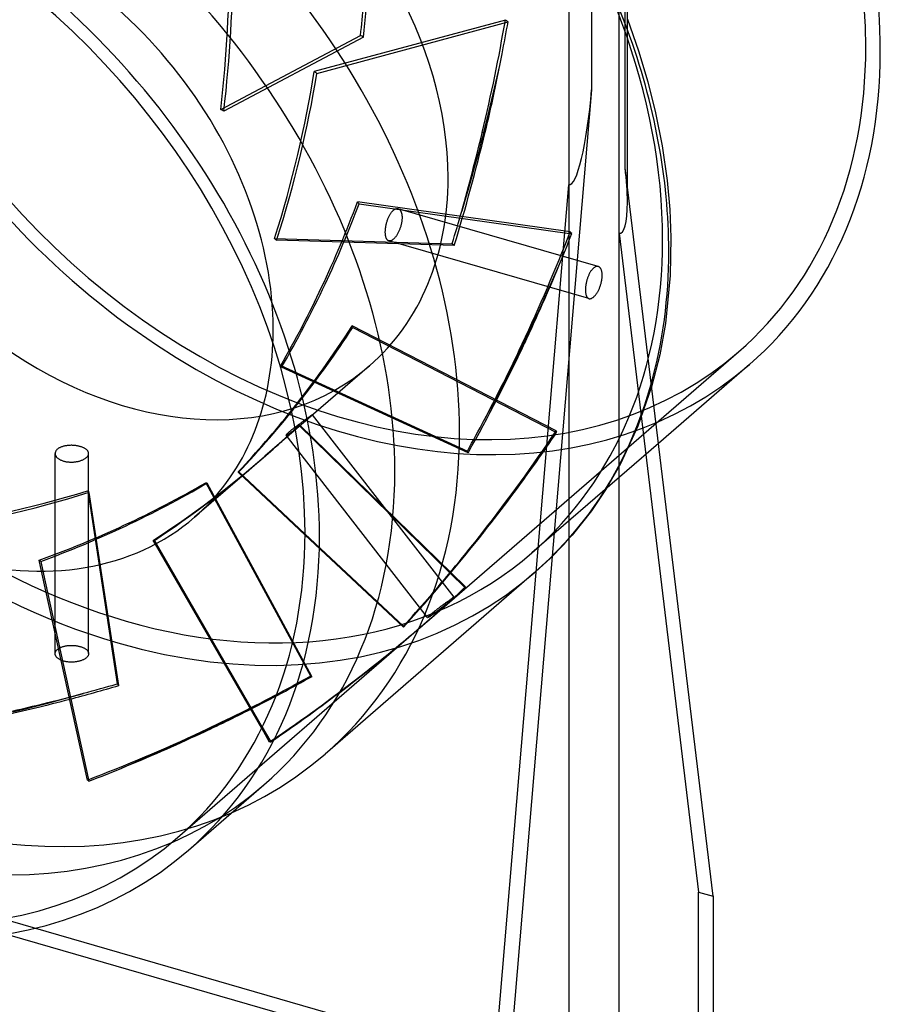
# Model space of a CAD drawing. Header units: millimetres. Extents: x -102 to 116, y -209 to 116.
# Tile 4 of 5: x 13 to 116, y -87 to 30. Entities that reach past the tile are written whole.
import ezdxf

# ---------------------------------------------------------------- set-up
doc = ezdxf.new("R2010")
doc.units = ezdxf.units.MM
doc.layers.add('MAIN-1', color=7, linetype='Continuous')
doc.layers.add('MAIN-2', color=7, linetype='Continuous')

msp = doc.modelspace()

# ---------------------------------------------------------------- linework, layer by layer
at = {"layer": 'MAIN-1'}
for p, q in [((85.87, 10.36), (85.87, 56.91)), ((85.6, 12.59), (85.6, 56.41)), ((78.87, 52.58), (78.87, 10.59)), ((81.6, 52.94), (81.6, 21.94)), ((85.87, 30.35), (87.19, 26.6)), ((87.19, 26.6), (88.31, 22.88)), ((88.31, 22.88), (89.24, 19.18)), ((81.6, 21.94), (71.1, -102.51)), ((89.24, 19.18), (90.03, 15.22)), ((90.03, 15.22), (90.62, 11.1)), ((96.1, -74.45), (85.6, 12.59)), ((90.62, 11.1), (90.94, 7.61)), ((69.37, -102.01), (78.87, 10.59)), ((90.94, 7.61), (91.08, 4.28)), ((91.08, 4.28), (90.98, -0.28)), ((90.98, -0.28), (90.42, -5.98)), ((90.42, -5.98), (89.74, -9.74)), ((89.74, -9.74), (88.76, -13.56)), ((100.44, -10.91), (89.57, -20.32)), ((39.84, -24.24), (34.17, -29.15)), ((47.35, -31.27), (39.39, -23.82)), ((39.42, -23.7), (47.35, -31.13)), ((42.18, -54.36), (29.48, -32.36)), ((29.58, -32.3), (42.24, -54.24)), ((21.35, -60.55), (15.89, -35.6)), ((16.05, -35.6), (21.54, -60.69)), ((33.44, -68.93), (42.44, -61.13)), ((96.1, -74.45), (96.1, -99.05))]:
    msp.add_line(p, q, dxfattribs=at)
for centre, major_axis, ratio, start_param, end_param in [((52, 45.03), (48.44, -55.94), 0.75, 0.713724, 3.141578), ((-6, -5.2), (48.44, -55.94), 0.75, 0.713724, 3.141578), ((-15, -12.99), (-48.44, 55.94), 0.75, -2.427868, -0.000014), ((-15, -12.99), (47.14, -54.43), 0.75, 0.713724, 3.141578), ((25, 21.65), (49.75, -57.45), 0.75, 0.713724, 1.103929), ((52, 45.03), (48.44, -55.94), 0.75, -0.000014, 0.713724), ((79.87, 22.44), (-0.95, -11.86), 0.148506, -0.030305, 1.540491), ((-15, -12.99), (-48.44, 55.94), 0.75, 0.713724, 3.141578), ((-15, -12.99), (47.14, -54.43), 0.75, -2.427868, -0.000014), ((25, 21.65), (49.75, -57.45), 0.75, 0.460427, 0.713724), ((5.1, 4.42), (29.07, -33.56), 0.75, -0.000014, 0.670288), ((10.89, 9.43), (46.9, 56.49), 0.590148, -1.669871, -1.538246), ((7.89, 6.83), (-30.6, 32.23), 0.257231, -2.987936, -2.978834), ((-6, -5.2), (48.44, -55.94), 0.75, -0.000014, 0.713724), ((5.1, 4.42), (29.07, -33.56), 0.75, -0.857072, -0.000014), ((-15, -12.99), (47.14, -54.43), 0.75, -0.000014, 0.713724), ((-15, -12.99), (-48.44, 55.94), 0.75, 3.141578, 3.855317), ((10.89, 9.43), (110.44, 34.64), 0.520845, -1.731341, -1.65803), ((10.89, 9.43), (105.15, 54.69), 0.577215, -1.641956, -1.585853), ((-38.52, 143.94), (97.72, 199.33), 0.919286, -2.338407, -2.290312), ((10.89, 9.43), (105.15, 54.69), 0.577215, -1.765276, -1.729191), ((7.89, 6.83), (27.18, -71.02), 0.333323, -0.471525, -0.46592)]:
    msp.add_ellipse(centre, major_axis=major_axis, ratio=ratio, start_param=start_param, end_param=end_param, dxfattribs=at)
at = {"layer": 'MAIN-2'}
for p, q in [((84.87, 4.8), (84.87, 57.77)), ((71.29, 30.26), (48.44, 24.1)), ((48.77, 23.88), (71.62, 30.04)), ((37.29, 19.58), (53.99, 28.43)), ((54.35, 28.22), (37.65, 19.37)), ((70.62, 24.85), (70.91, 26.21)), ((70.31, 23.49), (70.62, 24.85)), ((70, 22.12), (70.31, 23.49)), ((69.68, 20.76), (70, 22.12)), ((69.35, 19.43), (69.68, 20.76)), ((69.03, 18.12), (69.35, 19.43)), ((68.71, 16.84), (69.03, 18.12)), ((68.71, 16.84), (68.38, 15.57)), ((68.53, 16.81), (68.56, 16.82)), ((68.56, 16.82), (68.59, 16.82)), ((68.59, 16.82), (68.62, 16.83)), ((68.62, 16.83), (68.65, 16.83)), ((68.65, 16.83), (68.68, 16.84)), ((68.68, 16.84), (68.71, 16.84)), ((68.74, 16.85), (68.71, 16.84)), ((68.77, 16.86), (68.74, 16.85)), ((68.8, 16.86), (68.77, 16.86)), ((68.83, 16.87), (68.8, 16.86)), ((68.86, 16.87), (68.83, 16.87)), ((68.88, 16.88), (68.86, 16.87)), ((68.38, 15.57), (68.03, 14.26)), ((68.03, 14.26), (67.66, 12.92)), ((67.66, 12.92), (67.28, 11.55)), ((67.28, 11.55), (66.89, 10.18)), ((66.89, 10.18), (66.49, 8.8)), ((78.87, 10.59), (78.87, -110.24)), ((85.87, 8.51), (85.87, 10.36)), ((79.04, 4.96), (53.61, 8.52)), ((53.81, 8.29), (79.23, 4.73)), ((66.49, 8.8), (66.08, 7.42)), ((57.53, 7.05), (57.57, 7.12)), ((57.57, 7.12), (57.61, 7.18)), ((57.61, 7.18), (57.65, 7.24)), ((57.65, 7.24), (57.69, 7.3)), ((57.69, 7.3), (57.74, 7.35)), ((57.74, 7.35), (57.78, 7.4)), ((57.78, 7.4), (57.83, 7.45)), ((57.83, 7.45), (57.87, 7.49)), ((57.87, 7.49), (57.91, 7.53)), ((57.91, 7.53), (57.96, 7.57)), ((57.96, 7.57), (58.01, 7.61)), ((58.01, 7.61), (58.06, 7.64)), ((58.06, 7.64), (58.11, 7.67)), ((58.11, 7.67), (58.16, 7.69)), ((58.16, 7.69), (58.21, 7.71)), ((58.21, 7.71), (58.26, 7.72)), ((58.26, 7.72), (58.31, 7.73)), ((58.31, 7.73), (58.36, 7.73)), ((58.36, 7.73), (58.41, 7.73)), ((58.41, 7.73), (58.45, 7.72)), ((58.45, 7.72), (58.5, 7.71)), ((82.39, 0.81), (58.48, 7.72)), ((58.5, 7.71), (58.53, 7.7)), ((58.53, 7.7), (58.57, 7.68)), ((58.57, 7.68), (58.61, 7.65)), ((58.61, 7.65), (58.64, 7.63)), ((58.64, 7.63), (58.67, 7.6)), ((58.67, 7.6), (58.71, 7.56)), ((58.71, 7.56), (58.74, 7.53)), ((58.74, 7.53), (58.76, 7.48)), ((58.76, 7.48), (58.79, 7.44)), ((58.79, 7.44), (58.82, 7.39)), ((58.82, 7.39), (58.84, 7.34)), ((58.84, 7.34), (58.86, 7.28)), ((58.86, 7.28), (58.88, 7.22)), ((58.88, 7.22), (58.9, 7.16)), ((58.9, 7.16), (58.91, 7.09)), ((58.91, 7.09), (58.92, 7.02)), ((57.06, 5.85), (57.08, 5.94)), ((57.08, 5.94), (57.11, 6.03)), ((57.11, 6.03), (57.13, 6.11)), ((57.13, 6.11), (57.16, 6.2)), ((57.16, 6.2), (57.18, 6.28)), ((57.18, 6.28), (57.21, 6.37)), ((57.21, 6.37), (57.24, 6.45)), ((57.24, 6.45), (57.27, 6.52)), ((57.27, 6.52), (57.3, 6.6)), ((57.3, 6.6), (57.34, 6.68)), ((57.34, 6.68), (57.37, 6.76)), ((57.37, 6.76), (57.41, 6.83)), ((57.41, 6.83), (57.45, 6.91)), ((57.45, 6.91), (57.49, 6.98)), ((57.49, 6.98), (57.53, 7.05)), ((58.88, 5.97), (58.86, 5.88)), ((58.9, 6.06), (58.88, 5.97)), ((58.91, 6.15), (58.9, 6.06)), ((58.92, 6.24), (58.91, 6.15)), ((58.92, 7.02), (58.93, 6.95)), ((58.93, 6.33), (58.92, 6.24)), ((58.93, 6.95), (58.94, 6.88)), ((58.94, 6.41), (58.93, 6.33)), ((58.94, 6.88), (58.95, 6.81)), ((58.95, 6.49), (58.94, 6.41)), ((58.95, 6.81), (58.95, 6.73)), ((58.95, 6.73), (58.95, 6.65)), ((58.95, 6.65), (58.95, 6.58)), ((58.95, 6.58), (58.95, 6.49)), ((56.95, 5), (56.96, 5.08)), ((56.95, 4.92), (56.95, 5)), ((56.95, 4.85), (56.95, 4.92)), ((56.96, 4.77), (56.95, 4.85)), ((56.96, 5.16), (56.97, 5.24)), ((56.96, 5.08), (56.96, 5.16)), ((56.96, 4.7), (56.96, 4.77)), ((56.97, 5.32), (56.98, 5.41)), ((56.97, 5.24), (56.97, 5.32)), ((56.98, 5.41), (57, 5.5)), ((57, 5.5), (57.01, 5.59)), ((57.01, 5.59), (57.03, 5.67)), ((57.03, 5.67), (57.04, 5.76)), ((57.04, 5.76), (57.06, 5.85)), ((58.41, 4.71), (58.37, 4.63)), ((58.45, 4.78), (58.41, 4.71)), ((58.49, 4.86), (58.45, 4.78)), ((58.53, 4.94), (58.49, 4.86)), ((58.57, 5.02), (58.53, 4.94)), ((58.61, 5.1), (58.57, 5.02)), ((58.64, 5.18), (58.61, 5.1)), ((58.67, 5.26), (58.64, 5.18)), ((58.7, 5.35), (58.67, 5.26)), ((58.73, 5.43), (58.7, 5.35)), ((58.76, 5.52), (58.73, 5.43)), ((58.79, 5.61), (58.76, 5.52)), ((58.81, 5.7), (58.79, 5.61)), ((58.84, 5.79), (58.81, 5.7)), ((58.86, 5.88), (58.84, 5.79)), ((84.87, -105.04), (84.87, 4.8)), ((84.87, 4.8), (94.37, -73.95)), ((43.72, 4.17), (64.94, 3.54)), ((65.18, 3.31), (43.95, 3.94)), ((56.97, 4.62), (56.96, 4.7)), ((56.98, 4.55), (56.97, 4.62)), ((56.99, 4.49), (56.98, 4.55)), ((57, 4.42), (56.99, 4.49)), ((57.01, 4.36), (57, 4.42)), ((57.03, 4.3), (57.01, 4.36)), ((57.05, 4.24), (57.03, 4.3)), ((57.07, 4.19), (57.05, 4.24)), ((57.09, 4.14), (57.07, 4.19)), ((57.11, 4.1), (57.09, 4.14)), ((57.14, 4.06), (57.11, 4.1)), ((57.17, 4.02), (57.14, 4.06)), ((57.19, 3.99), (57.17, 4.02)), ((57.22, 3.96), (57.19, 3.99)), ((57.25, 3.93), (57.22, 3.96)), ((57.29, 3.91), (57.25, 3.93)), ((57.32, 3.89), (57.29, 3.91)), ((57.35, 3.88), (57.32, 3.89)), ((57.39, 3.87), (57.35, 3.88)), ((81.28, -3.03), (57.37, 3.87)), ((57.44, 3.86), (57.39, 3.87)), ((57.48, 3.86), (57.44, 3.86)), ((57.53, 3.86), (57.48, 3.86)), ((57.57, 3.87), (57.53, 3.86)), ((57.62, 3.89), (57.57, 3.87)), ((57.67, 3.91), (57.62, 3.89)), ((57.72, 3.93), (57.67, 3.91)), ((57.77, 3.96), (57.72, 3.93)), ((57.81, 3.99), (57.77, 3.96)), ((57.86, 4.03), (57.81, 3.99)), ((57.91, 4.07), (57.86, 4.03)), ((57.96, 4.11), (57.91, 4.07)), ((58, 4.15), (57.96, 4.11)), ((58.05, 4.2), (58, 4.15)), ((58.09, 4.25), (58.05, 4.2)), ((58.14, 4.31), (58.09, 4.25)), ((58.19, 4.37), (58.14, 4.31)), ((58.23, 4.43), (58.19, 4.37)), ((58.28, 4.49), (58.23, 4.43)), ((58.32, 4.56), (58.28, 4.49)), ((58.37, 4.63), (58.32, 4.56)), ((77.1, -0.47), (77.69, 0.89)), ((81.36, 0), (81.32, -0.07)), ((81.4, 0.08), (81.36, 0)), ((81.44, 0.15), (81.4, 0.08)), ((81.48, 0.21), (81.44, 0.15)), ((81.52, 0.28), (81.48, 0.21)), ((81.57, 0.34), (81.52, 0.28)), ((81.61, 0.39), (81.57, 0.34)), ((81.65, 0.45), (81.61, 0.39)), ((81.7, 0.5), (81.65, 0.45)), ((81.74, 0.54), (81.7, 0.5)), ((81.79, 0.59), (81.74, 0.54)), ((81.83, 0.63), (81.79, 0.59)), ((81.88, 0.67), (81.83, 0.63)), ((81.93, 0.7), (81.88, 0.67)), ((81.98, 0.74), (81.93, 0.7)), ((82.03, 0.76), (81.98, 0.74)), ((82.08, 0.79), (82.03, 0.76)), ((82.13, 0.8), (82.08, 0.79)), ((82.18, 0.82), (82.13, 0.8)), ((82.23, 0.83), (82.18, 0.82)), ((82.27, 0.83), (82.23, 0.83)), ((82.32, 0.83), (82.27, 0.83)), ((82.36, 0.82), (82.32, 0.83)), ((82.41, 0.81), (82.36, 0.82)), ((82.45, 0.79), (82.41, 0.81)), ((82.48, 0.77), (82.45, 0.79)), ((82.52, 0.75), (82.48, 0.77)), ((82.55, 0.73), (82.52, 0.75)), ((82.58, 0.7), (82.55, 0.73)), ((82.61, 0.66), (82.58, 0.7)), ((82.64, 0.63), (82.61, 0.66)), ((82.67, 0.58), (82.64, 0.63)), ((82.7, 0.54), (82.67, 0.58)), ((82.72, 0.49), (82.7, 0.54)), ((82.74, 0.44), (82.72, 0.49)), ((82.77, 0.38), (82.74, 0.44)), ((82.78, 0.32), (82.77, 0.38)), ((82.8, 0.26), (82.78, 0.32)), ((82.81, 0.19), (82.8, 0.26)), ((82.83, 0.12), (82.81, 0.19)), ((82.84, 0.05), (82.83, 0.12)), ((82.84, -0.02), (82.84, 0.05)), ((76.5, -1.83), (77.1, -0.47)), ((80.95, -1.14), (80.93, -1.23)), ((80.97, -1.05), (80.95, -1.14)), ((80.99, -0.96), (80.97, -1.05)), ((81.01, -0.87), (80.99, -0.96)), ((81.04, -0.79), (81.01, -0.87)), ((81.06, -0.7), (81.04, -0.79)), ((81.09, -0.62), (81.06, -0.7)), ((81.12, -0.54), (81.09, -0.62)), ((81.15, -0.46), (81.12, -0.54)), ((81.18, -0.38), (81.15, -0.46)), ((81.21, -0.3), (81.18, -0.38)), ((81.25, -0.22), (81.21, -0.3)), ((81.28, -0.14), (81.25, -0.22)), ((81.32, -0.07), (81.28, -0.14)), ((82.72, -1.2), (82.74, -1.11)), ((82.74, -1.11), (82.76, -1.02)), ((82.76, -1.02), (82.78, -0.93)), ((82.78, -0.93), (82.8, -0.84)), ((82.8, -0.84), (82.81, -0.75)), ((82.81, -0.75), (82.83, -0.66)), ((82.83, -0.66), (82.84, -0.57)), ((82.85, -0.1), (82.84, -0.02)), ((82.84, -0.49), (82.85, -0.41)), ((82.84, -0.57), (82.84, -0.49)), ((82.85, -0.17), (82.85, -0.1)), ((82.85, -0.25), (82.85, -0.17)), ((82.85, -0.32), (82.85, -0.25)), ((82.85, -0.41), (82.85, -0.32)), ((75.89, -3.19), (76.5, -1.83)), ((80.86, -1.82), (80.85, -1.9)), ((80.85, -1.9), (80.85, -1.98)), ((80.85, -1.98), (80.85, -2.05)), ((80.85, -2.05), (80.86, -2.13)), ((80.87, -1.66), (80.86, -1.74)), ((80.86, -1.74), (80.86, -1.82)), ((80.86, -2.13), (80.86, -2.2)), ((80.86, -2.2), (80.87, -2.28)), ((80.88, -1.58), (80.87, -1.66)), ((80.87, -2.28), (80.88, -2.35)), ((80.89, -1.49), (80.88, -1.58)), ((80.88, -2.35), (80.89, -2.41)), ((80.9, -1.4), (80.89, -1.49)), ((80.91, -1.32), (80.9, -1.4)), ((80.93, -1.23), (80.91, -1.32)), ((82.19, -2.41), (82.24, -2.34)), ((82.24, -2.34), (82.28, -2.27)), ((82.28, -2.27), (82.32, -2.2)), ((82.32, -2.2), (82.37, -2.12)), ((82.37, -2.12), (82.41, -2.04)), ((82.41, -2.04), (82.44, -1.96)), ((82.44, -1.96), (82.48, -1.88)), ((82.48, -1.88), (82.52, -1.8)), ((82.52, -1.8), (82.55, -1.72)), ((82.55, -1.72), (82.58, -1.64)), ((82.58, -1.64), (82.61, -1.55)), ((82.61, -1.55), (82.64, -1.47)), ((82.64, -1.47), (82.67, -1.38)), ((82.67, -1.38), (82.7, -1.29)), ((82.7, -1.29), (82.72, -1.2)), ((75.28, -4.53), (75.89, -3.19)), ((80.89, -2.41), (80.9, -2.48)), ((80.9, -2.48), (80.92, -2.54)), ((80.92, -2.54), (80.93, -2.6)), ((80.93, -2.6), (80.95, -2.66)), ((80.95, -2.66), (80.97, -2.71)), ((80.97, -2.71), (81, -2.76)), ((81, -2.76), (81.02, -2.8)), ((81.02, -2.8), (81.05, -2.85)), ((81.05, -2.85), (81.07, -2.88)), ((81.07, -2.88), (81.1, -2.92)), ((81.1, -2.92), (81.13, -2.94)), ((81.13, -2.94), (81.16, -2.97)), ((81.16, -2.97), (81.2, -2.99)), ((81.2, -2.99), (81.23, -3.01)), ((81.23, -3.01), (81.27, -3.02)), ((81.27, -3.02), (81.31, -3.04)), ((81.31, -3.04), (81.35, -3.04)), ((81.35, -3.04), (81.4, -3.04)), ((81.4, -3.04), (81.44, -3.04)), ((81.44, -3.04), (81.49, -3.03)), ((81.49, -3.03), (81.54, -3.02)), ((81.54, -3.02), (81.58, -3)), ((81.58, -3), (81.63, -2.97)), ((81.63, -2.97), (81.68, -2.95)), ((81.68, -2.95), (81.73, -2.91)), ((81.73, -2.91), (81.78, -2.88)), ((81.78, -2.88), (81.83, -2.84)), ((81.83, -2.84), (81.87, -2.8)), ((81.87, -2.8), (81.92, -2.75)), ((81.92, -2.75), (81.97, -2.7)), ((81.97, -2.7), (82.01, -2.65)), ((82.01, -2.65), (82.06, -2.6)), ((82.06, -2.6), (82.1, -2.54)), ((82.1, -2.54), (82.15, -2.48)), ((82.15, -2.48), (82.19, -2.41)), ((74.66, -5.85), (75.28, -4.53)), ((74.05, -7.14), (74.66, -5.85)), ((77.36, -18.82), (53, -6.29)), ((53.07, -6.47), (77.42, -19.01)), ((73.45, -8.39), (74.05, -7.14)), ((61.96, -41.59), (99.14, -9.39)), ((73.45, -8.39), (72.85, -9.63)), ((73.31, -8.43), (73.33, -8.42)), ((73.33, -8.42), (73.36, -8.41)), ((73.36, -8.41), (73.38, -8.41)), ((73.38, -8.41), (73.41, -8.4)), ((73.41, -8.4), (73.43, -8.39)), ((73.43, -8.39), (73.45, -8.39)), ((73.48, -8.38), (73.45, -8.39)), ((73.5, -8.37), (73.48, -8.38)), ((73.53, -8.37), (73.5, -8.37)), ((73.55, -8.36), (73.53, -8.37)), ((73.57, -8.35), (73.55, -8.36)), ((73.6, -8.35), (73.57, -8.35)), ((72.85, -9.63), (72.21, -10.92)), ((55.07, -11.05), (42.57, -21.87)), ((44.47, -11.03), (66.75, -21.24)), ((66.86, -21.45), (44.56, -11.23)), ((72.21, -10.92), (71.55, -12.22)), ((71.55, -12.22), (70.87, -13.55)), ((70.87, -13.55), (70.18, -14.88)), ((88.76, -13.56), (87.13, -18.27)), ((70.18, -14.88), (69.47, -16.21)), ((69.47, -16.21), (68.76, -17.53)), ((47.22, -17.62), (47.14, -17.68)), ((47.29, -17.57), (47.22, -17.62)), ((47.36, -17.52), (47.29, -17.57)), ((47.43, -17.47), (47.36, -17.52)), ((47.37, -17.69), (47.44, -17.63)), ((47.49, -17.43), (47.43, -17.47)), ((47.44, -17.63), (47.5, -17.57)), ((47.56, -17.38), (47.49, -17.43)), ((47.5, -17.57), (47.56, -17.52)), ((47.62, -17.34), (47.56, -17.38)), ((47.56, -17.52), (47.62, -17.47)), ((47.67, -17.3), (47.62, -17.34)), ((47.62, -17.47), (47.68, -17.42)), ((47.73, -17.26), (47.67, -17.3)), ((47.68, -17.42), (47.74, -17.37)), ((47.78, -17.22), (47.73, -17.26)), ((47.74, -17.37), (47.79, -17.33)), ((47.83, -17.18), (47.78, -17.22)), ((47.79, -17.33), (47.84, -17.28)), ((47.88, -17.15), (47.83, -17.18)), ((47.84, -17.28), (47.89, -17.24)), ((47.93, -17.11), (47.88, -17.15)), ((47.89, -17.24), (47.94, -17.2)), ((47.98, -17.08), (47.93, -17.11)), ((47.94, -17.2), (47.98, -17.16)), ((48.02, -17.05), (47.98, -17.08)), ((47.98, -17.16), (48.03, -17.12)), ((48.06, -17.03), (48.02, -17.05)), ((48.03, -17.12), (48.07, -17.09)), ((48.09, -17), (48.06, -17.03)), ((48.07, -17.09), (48.1, -17.05)), ((48.12, -16.98), (48.09, -17)), ((48.1, -17.05), (48.14, -17.02)), ((48.15, -16.96), (48.12, -16.98)), ((48.14, -17.02), (48.17, -17)), ((48.18, -16.95), (48.15, -16.96)), ((48.17, -17), (48.19, -16.97)), ((48.2, -16.93), (48.18, -16.95)), ((48.19, -16.97), (48.21, -16.95)), ((48.22, -16.92), (48.2, -16.93)), ((48.21, -16.95), (48.23, -16.94)), ((48.23, -16.91), (48.22, -16.92)), ((48.24, -16.91), (48.23, -16.91)), ((48.23, -16.94), (48.24, -16.92)), ((48.25, -16.9), (48.24, -16.91)), ((48.24, -16.92), (48.25, -16.91)), ((48.25, -16.91), (48.25, -16.9)), ((48.25, -16.9), (48.25, -16.9)), ((65.16, -38.69), (48.25, -16.9)), ((48.25, -16.91), (48.25, -16.91)), ((45.64, -18.81), (45.59, -18.86)), ((45.7, -18.76), (45.64, -18.81)), ((45.76, -18.71), (45.7, -18.76)), ((45.83, -18.66), (45.76, -18.71)), ((45.9, -18.61), (45.83, -18.66)), ((45.96, -18.56), (45.9, -18.61)), ((45.95, -18.83), (46.02, -18.78)), ((46.03, -18.5), (45.96, -18.56)), ((46.02, -18.78), (46.09, -18.72)), ((46.1, -18.45), (46.03, -18.5)), ((46.09, -18.72), (46.16, -18.67)), ((46.18, -18.39), (46.1, -18.45)), ((46.16, -18.67), (46.23, -18.61)), ((46.25, -18.34), (46.18, -18.39)), ((46.23, -18.61), (46.3, -18.56)), ((46.32, -18.28), (46.25, -18.34)), ((46.3, -18.56), (46.37, -18.5)), ((46.4, -18.23), (46.32, -18.28)), ((46.37, -18.5), (46.45, -18.44)), ((46.47, -18.17), (46.4, -18.23)), ((46.45, -18.44), (46.52, -18.38)), ((46.54, -18.12), (46.47, -18.17)), ((46.52, -18.38), (46.59, -18.33)), ((46.62, -18.06), (46.54, -18.12)), ((46.59, -18.33), (46.67, -18.27)), ((46.69, -18.01), (46.62, -18.06)), ((46.64, -18.18), (66.47, -37.57)), ((46.67, -18.27), (46.74, -18.21)), ((46.77, -17.95), (46.69, -18.01)), ((66.53, -37.48), (46.7, -18.09)), ((46.74, -18.21), (46.81, -18.15)), ((46.84, -17.9), (46.77, -17.95)), ((46.81, -18.15), (46.88, -18.09)), ((46.92, -17.84), (46.84, -17.9)), ((46.88, -18.09), (46.95, -18.03)), ((46.99, -17.79), (46.92, -17.84)), ((46.95, -18.03), (47.02, -17.98)), ((47.07, -17.73), (46.99, -17.79)), ((47.02, -17.98), (47.09, -17.92)), ((47.14, -17.68), (47.07, -17.73)), ((47.09, -17.92), (47.16, -17.86)), ((47.16, -17.86), (47.23, -17.8)), ((47.23, -17.8), (47.3, -17.74)), ((47.3, -17.74), (47.37, -17.69)), ((87.13, -18.27), (85.04, -22.76)), ((45.1, -19.33), (45.09, -19.34)), ((45.09, -19.34), (45.09, -19.35)), ((45.09, -19.35), (45.1, -19.36)), ((62, -41.15), (45.09, -19.36)), ((45.11, -19.31), (45.1, -19.33)), ((45.1, -19.36), (45.1, -19.36)), ((45.1, -19.36), (45.11, -19.36)), ((45.12, -19.29), (45.11, -19.31)), ((45.11, -19.36), (45.12, -19.36)), ((45.14, -19.27), (45.12, -19.29)), ((45.12, -19.36), (45.14, -19.35)), ((45.16, -19.24), (45.14, -19.27)), ((45.14, -19.35), (45.16, -19.35)), ((45.19, -19.21), (45.16, -19.24)), ((45.16, -19.35), (45.19, -19.34)), ((45.22, -19.18), (45.19, -19.21)), ((45.19, -19.34), (45.21, -19.32)), ((45.21, -19.32), (45.24, -19.31)), ((45.26, -19.15), (45.22, -19.18)), ((45.24, -19.31), (45.28, -19.29)), ((45.3, -19.11), (45.26, -19.15)), ((45.28, -19.29), (45.32, -19.27)), ((45.34, -19.07), (45.3, -19.11)), ((45.32, -19.27), (45.36, -19.24)), ((45.39, -19.03), (45.34, -19.07)), ((45.36, -19.24), (45.4, -19.21)), ((45.44, -18.99), (45.39, -19.03)), ((45.4, -19.21), (45.44, -19.18)), ((45.48, -18.95), (45.44, -18.99)), ((45.44, -19.18), (45.49, -19.15)), ((45.53, -18.9), (45.48, -18.95)), ((45.49, -19.15), (45.54, -19.12)), ((45.59, -18.86), (45.53, -18.9)), ((45.54, -19.12), (45.6, -19.08)), ((45.6, -19.08), (45.65, -19.04)), ((45.65, -19.04), (45.7, -19.01)), ((45.7, -19.01), (45.76, -18.96)), ((45.76, -18.96), (45.82, -18.92)), ((45.82, -18.92), (45.89, -18.87)), ((45.89, -18.87), (45.95, -18.83)), ((17.64, -21.16), (17.6, -21.21)), ((17.68, -21.12), (17.64, -21.16)), ((17.72, -21.07), (17.68, -21.12)), ((17.77, -21.03), (17.72, -21.07)), ((17.82, -20.99), (17.77, -21.03)), ((17.87, -20.95), (17.82, -20.99)), ((17.92, -20.91), (17.87, -20.95)), ((17.98, -20.87), (17.92, -20.91)), ((18.05, -20.84), (17.98, -20.87)), ((18.12, -20.81), (18.05, -20.84)), ((18.19, -20.77), (18.12, -20.81)), ((18.26, -20.74), (18.19, -20.77)), ((18.34, -20.72), (18.26, -20.74)), ((18.42, -20.69), (18.34, -20.72)), ((18.5, -20.67), (18.42, -20.69)), ((18.59, -20.65), (18.5, -20.67)), ((18.68, -20.63), (18.59, -20.65)), ((18.76, -20.61), (18.68, -20.63)), ((18.85, -20.6), (18.76, -20.61)), ((18.94, -20.58), (18.85, -20.6)), ((19.03, -20.57), (18.94, -20.58)), ((19.12, -20.57), (19.03, -20.57)), ((19.21, -20.56), (19.12, -20.57)), ((19.31, -20.56), (19.21, -20.56)), ((19.4, -20.55), (19.31, -20.56)), ((19.5, -20.55), (19.4, -20.55)), ((19.59, -20.56), (19.5, -20.55)), ((19.69, -20.56), (19.59, -20.56)), ((19.79, -20.57), (19.69, -20.56)), ((19.88, -20.58), (19.79, -20.57)), ((19.98, -20.59), (19.88, -20.58)), ((20.07, -20.6), (19.98, -20.59)), ((20.16, -20.62), (20.07, -20.6)), ((20.25, -20.64), (20.16, -20.62)), ((20.34, -20.66), (20.25, -20.64)), ((20.42, -20.68), (20.34, -20.66)), ((20.5, -20.7), (20.42, -20.68)), ((20.58, -20.72), (20.5, -20.7)), ((20.66, -20.75), (20.58, -20.72)), ((20.73, -20.78), (20.66, -20.75)), ((20.81, -20.81), (20.73, -20.78)), ((20.88, -20.84), (20.81, -20.81)), ((20.95, -20.87), (20.88, -20.84)), ((21.01, -20.91), (20.95, -20.87)), ((21.07, -20.94), (21.01, -20.91)), ((21.13, -20.98), (21.07, -20.94)), ((21.19, -21.02), (21.13, -20.98)), ((21.24, -21.06), (21.19, -21.02)), ((21.28, -21.1), (21.24, -21.06)), ((21.32, -21.14), (21.28, -21.1)), ((21.36, -21.18), (21.32, -21.14)), ((89.57, -20.32), (74.44, -33.42)), ((17.51, -21.43), (17.5, -21.48)), ((17.5, -21.48), (17.5, -21.53)), ((17.5, -21.53), (17.5, -21.58)), ((17.5, -45.45), (17.5, -21.53)), ((17.5, -21.58), (17.51, -21.63)), ((17.53, -21.37), (17.51, -21.43)), ((17.51, -21.63), (17.52, -21.68)), ((17.52, -21.68), (17.54, -21.73)), ((17.54, -21.32), (17.53, -21.37)), ((17.57, -21.27), (17.54, -21.32)), ((17.54, -21.73), (17.56, -21.78)), ((17.56, -21.78), (17.58, -21.82)), ((17.6, -21.21), (17.57, -21.27)), ((17.58, -21.82), (17.61, -21.87)), ((17.61, -21.87), (17.64, -21.92)), ((17.64, -21.92), (17.68, -21.96)), ((17.68, -21.96), (17.72, -22.01)), ((17.72, -22.01), (17.76, -22.05)), ((17.76, -22.05), (17.81, -22.09)), ((17.81, -22.09), (17.87, -22.14)), ((17.87, -22.14), (17.93, -22.18)), ((17.93, -22.18), (17.99, -22.21)), ((17.99, -22.21), (18.05, -22.25)), ((18.05, -22.25), (18.12, -22.29)), ((18.12, -22.29), (18.19, -22.32)), ((18.19, -22.32), (18.27, -22.35)), ((18.27, -22.35), (18.34, -22.38)), ((20.58, -22.38), (20.66, -22.35)), ((20.66, -22.35), (20.74, -22.32)), ((20.74, -22.32), (20.81, -22.28)), ((20.81, -22.28), (20.88, -22.25)), ((20.88, -22.25), (20.95, -22.22)), ((20.95, -22.22), (21.02, -22.18)), ((21.02, -22.18), (21.08, -22.14)), ((21.08, -22.14), (21.13, -22.1)), ((21.13, -22.1), (21.18, -22.06)), ((21.18, -22.06), (21.23, -22.03)), ((21.23, -22.03), (21.28, -21.98)), ((21.28, -21.98), (21.32, -21.93)), ((21.32, -21.93), (21.36, -21.89)), ((21.39, -21.22), (21.36, -21.18)), ((21.36, -21.89), (21.4, -21.84)), ((21.42, -21.27), (21.39, -21.22)), ((21.4, -21.84), (21.43, -21.79)), ((21.44, -21.31), (21.42, -21.27)), ((21.43, -21.79), (21.46, -21.74)), ((21.46, -21.35), (21.44, -21.31)), ((21.48, -21.4), (21.46, -21.35)), ((21.46, -21.74), (21.47, -21.69)), ((21.47, -21.69), (21.49, -21.64)), ((21.49, -21.44), (21.48, -21.4)), ((21.5, -21.49), (21.49, -21.44)), ((21.49, -21.64), (21.5, -21.59)), ((21.5, -21.53), (21.5, -21.49)), ((21.5, -21.59), (21.5, -21.53)), ((21.5, -45.45), (21.5, -21.53)), ((42.14, -22.24), (39.84, -24.24)), ((18.34, -22.38), (18.42, -22.41)), ((18.42, -22.41), (18.5, -22.43)), ((18.5, -22.43), (18.58, -22.45)), ((18.58, -22.45), (18.66, -22.47)), ((18.66, -22.47), (18.75, -22.49)), ((18.75, -22.49), (18.84, -22.51)), ((18.84, -22.51), (18.93, -22.52)), ((18.93, -22.52), (19.02, -22.53)), ((19.02, -22.53), (19.12, -22.54)), ((19.12, -22.54), (19.21, -22.55)), ((19.21, -22.55), (19.31, -22.55)), ((19.31, -22.55), (19.41, -22.55)), ((19.41, -22.55), (19.5, -22.55)), ((19.5, -22.55), (19.6, -22.55)), ((19.6, -22.55), (19.69, -22.55)), ((19.69, -22.55), (19.79, -22.54)), ((19.79, -22.54), (19.88, -22.53)), ((19.88, -22.53), (19.97, -22.52)), ((19.97, -22.52), (20.06, -22.5)), ((20.06, -22.5), (20.15, -22.49)), ((20.15, -22.49), (20.24, -22.47)), ((20.24, -22.47), (20.32, -22.45)), ((20.32, -22.45), (20.41, -22.43)), ((20.41, -22.43), (20.5, -22.4)), ((20.5, -22.4), (20.58, -22.38)), ((74.11, -23.75), (75, -22.52)), ((85.04, -22.76), (83.33, -25.75)), ((73.21, -24.99), (74.11, -23.75)), ((35.52, -25.03), (48.03, -48.12)), ((48.19, -48.17), (35.67, -25.07)), ((72.3, -26.21), (73.21, -24.99)), ((83.33, -25.75), (81.57, -28.37)), ((21.39, -26), (24.92, -49.06)), ((25.12, -49.25), (21.58, -26.18)), ((71.39, -27.42), (72.3, -26.21)), ((70.48, -28.61), (71.39, -27.42)), ((69.59, -29.76), (70.48, -28.61)), ((81.57, -28.37), (79.26, -31.28)), ((68.71, -30.88), (69.59, -29.76)), ((47.35, -31.13), (59.14, -42.15)), ((59.11, -42.28), (47.35, -31.27)), ((68.71, -30.88), (67.82, -31.99)), ((68.6, -30.93), (68.61, -30.92)), ((68.61, -30.92), (68.63, -30.92)), ((68.63, -30.92), (68.65, -30.91)), ((68.65, -30.91), (68.67, -30.9)), ((68.67, -30.9), (68.69, -30.89)), ((68.69, -30.89), (68.71, -30.88)), ((68.73, -30.87), (68.71, -30.88)), ((68.75, -30.86), (68.73, -30.87)), ((68.76, -30.85), (68.75, -30.86)), ((68.78, -30.84), (68.76, -30.85)), ((68.8, -30.83), (68.78, -30.84)), ((68.82, -30.82), (68.8, -30.83)), ((79.26, -31.28), (76.61, -34.1)), ((29.48, -32.36), (29.22, -31.92)), ((29.35, -31.92), (29.58, -32.3)), ((67.82, -31.99), (66.9, -33.13)), ((66.9, -33.13), (65.95, -34.28)), ((76.61, -34.1), (74.75, -35.8)), ((15.89, -35.6), (15.61, -34.29)), ((15.8, -34.43), (16.05, -35.6)), ((65.95, -34.28), (64.98, -35.45)), ((74.75, -35.8), (49.75, -57.45)), ((64.98, -35.45), (63.99, -36.62)), ((63.99, -36.62), (62.99, -37.79)), ((62.99, -37.79), (61.99, -38.94)), ((64.92, -38.84), (64.96, -38.81)), ((64.96, -38.81), (64.99, -38.79)), ((64.99, -38.79), (65.03, -38.76)), ((65.05, -38.82), (65.02, -38.85)), ((65.03, -38.76), (65.06, -38.75)), ((65.08, -38.79), (65.05, -38.82)), ((65.06, -38.75), (65.08, -38.73)), ((65.08, -38.73), (65.1, -38.72)), ((65.1, -38.76), (65.08, -38.79)), ((65.1, -38.72), (65.12, -38.71)), ((65.12, -38.74), (65.1, -38.76)), ((65.12, -38.71), (65.14, -38.7)), ((65.14, -38.73), (65.12, -38.74)), ((65.14, -38.7), (65.15, -38.69)), ((65.15, -38.71), (65.14, -38.73)), ((65.15, -38.69), (65.16, -38.69)), ((65.16, -38.7), (65.15, -38.71)), ((65.16, -38.69), (65.16, -38.69)), ((65.16, -38.69), (65.16, -38.7)), ((65.16, -38.7), (65.16, -38.7)), ((63.3, -40.01), (63.38, -39.96)), ((63.38, -39.96), (63.45, -39.9)), ((63.45, -39.9), (63.52, -39.85)), ((63.52, -39.85), (63.6, -39.79)), ((63.64, -39.99), (63.57, -40.05)), ((63.6, -39.79), (63.67, -39.74)), ((63.72, -39.94), (63.64, -39.99)), ((63.67, -39.74), (63.75, -39.68)), ((63.79, -39.88), (63.72, -39.94)), ((63.75, -39.68), (63.82, -39.62)), ((63.86, -39.82), (63.79, -39.88)), ((63.82, -39.62), (63.9, -39.57)), ((63.93, -39.76), (63.86, -39.82)), ((63.9, -39.57), (63.97, -39.51)), ((64, -39.71), (63.93, -39.76)), ((63.97, -39.51), (64.05, -39.46)), ((64.07, -39.65), (64, -39.71)), ((64.05, -39.46), (64.12, -39.41)), ((64.14, -39.59), (64.07, -39.65)), ((64.12, -39.41), (64.19, -39.35)), ((64.21, -39.53), (64.14, -39.59)), ((64.19, -39.35), (64.26, -39.3)), ((64.28, -39.48), (64.21, -39.53)), ((64.26, -39.3), (64.33, -39.25)), ((64.35, -39.42), (64.28, -39.48)), ((64.33, -39.25), (64.39, -39.21)), ((64.41, -39.37), (64.35, -39.42)), ((64.39, -39.21), (64.46, -39.16)), ((64.47, -39.31), (64.41, -39.37)), ((64.46, -39.16), (64.52, -39.12)), ((64.53, -39.26), (64.47, -39.31)), ((64.52, -39.12), (64.58, -39.08)), ((64.59, -39.21), (64.53, -39.26)), ((64.58, -39.08), (64.63, -39.04)), ((64.65, -39.17), (64.59, -39.21)), ((64.63, -39.04), (64.68, -39)), ((64.7, -39.12), (64.65, -39.17)), ((64.68, -39), (64.74, -38.96)), ((64.75, -39.08), (64.7, -39.12)), ((64.74, -38.96), (64.79, -38.93)), ((64.8, -39.04), (64.75, -39.08)), ((64.79, -38.93), (64.83, -38.89)), ((64.85, -39), (64.8, -39.04)), ((64.83, -38.89), (64.88, -38.86)), ((64.89, -38.95), (64.85, -39)), ((64.88, -38.86), (64.92, -38.84)), ((64.94, -38.92), (64.89, -38.95)), ((64.98, -38.88), (64.94, -38.92)), ((65.02, -38.85), (64.98, -38.88)), ((62, -41.13), (62.01, -41.12)), ((62, -41.14), (62, -41.13)), ((62, -41.15), (62, -41.14)), ((62.01, -41.15), (62, -41.15)), ((62.01, -41.12), (62.02, -41.1)), ((62.02, -41.15), (62.01, -41.15)), ((62.02, -41.1), (62.03, -41.08)), ((62.03, -41.15), (62.02, -41.15)), ((62.03, -41.08), (62.05, -41.06)), ((62.05, -41.14), (62.03, -41.15)), ((62.05, -41.06), (62.07, -41.04)), ((62.07, -41.13), (62.05, -41.14)), ((62.07, -41.04), (62.1, -41.01)), ((62.09, -41.12), (62.07, -41.13)), ((62.12, -41.11), (62.09, -41.12)), ((62.1, -41.01), (62.13, -40.98)), ((62.15, -41.09), (62.12, -41.11)), ((62.13, -40.98), (62.17, -40.94)), ((62.18, -41.07), (62.15, -41.09)), ((62.17, -40.94), (62.21, -40.9)), ((62.22, -41.05), (62.18, -41.07)), ((62.21, -40.9), (62.25, -40.86)), ((62.26, -41.02), (62.22, -41.05)), ((62.25, -40.86), (62.3, -40.82)), ((62.3, -41), (62.26, -41.02)), ((62.3, -40.82), (62.35, -40.78)), ((62.35, -40.97), (62.3, -41)), ((62.35, -40.78), (62.4, -40.74)), ((62.39, -40.93), (62.35, -40.97)), ((62.45, -40.9), (62.39, -40.93)), ((62.4, -40.74), (62.45, -40.7)), ((62.4, -41.21), (62.62, -41.02)), ((62.45, -40.7), (62.5, -40.65)), ((62.5, -40.86), (62.45, -40.9)), ((62.5, -40.65), (62.56, -40.61)), ((62.55, -40.83), (62.5, -40.86)), ((62.61, -40.79), (62.55, -40.83)), ((62.56, -40.61), (62.61, -40.56)), ((62.61, -40.56), (62.68, -40.51)), ((62.66, -40.74), (62.61, -40.79)), ((62.62, -41.02), (62.84, -40.83)), ((62.72, -40.7), (62.66, -40.74)), ((62.68, -40.51), (62.74, -40.46)), ((62.79, -40.66), (62.72, -40.7)), ((62.74, -40.46), (62.81, -40.4)), ((62.85, -40.61), (62.79, -40.66)), ((62.81, -40.4), (62.87, -40.35)), ((62.84, -40.83), (63.05, -40.63)), ((62.92, -40.56), (62.85, -40.61)), ((62.87, -40.35), (62.94, -40.29)), ((62.99, -40.51), (62.92, -40.56)), ((62.94, -40.29), (63.01, -40.24)), ((63.06, -40.45), (62.99, -40.51)), ((63.01, -40.24), (63.09, -40.18)), ((63.05, -40.63), (63.27, -40.44)), ((63.13, -40.4), (63.06, -40.45)), ((63.09, -40.18), (63.16, -40.13)), ((63.2, -40.34), (63.13, -40.4)), ((63.16, -40.13), (63.23, -40.07)), ((63.28, -40.28), (63.2, -40.34)), ((63.23, -40.07), (63.3, -40.01)), ((63.35, -40.23), (63.28, -40.28)), ((63.42, -40.17), (63.35, -40.23)), ((63.5, -40.11), (63.42, -40.17)), ((63.57, -40.05), (63.5, -40.11)), ((32.14, -67.42), (61.57, -41.93)), ((60.82, -42.57), (61.96, -41.59)), ((61.96, -41.59), (62.18, -41.4)), ((62.18, -41.4), (62.4, -41.21)), ((59.67, -43.54), (60.82, -42.57)), ((18.12, -44.72), (18.19, -44.69)), ((18.19, -44.69), (18.26, -44.66)), ((18.26, -44.66), (18.34, -44.63)), ((18.34, -44.63), (18.42, -44.61)), ((18.42, -44.61), (18.5, -44.58)), ((18.5, -44.58), (18.59, -44.56)), ((18.59, -44.56), (18.68, -44.54)), ((18.68, -44.54), (18.76, -44.52)), ((18.76, -44.52), (18.85, -44.51)), ((18.85, -44.51), (18.94, -44.49)), ((18.94, -44.49), (19.03, -44.48)), ((19.03, -44.48), (19.12, -44.47)), ((19.12, -44.47), (19.21, -44.47)), ((19.21, -44.47), (19.31, -44.46)), ((19.31, -44.46), (19.4, -44.46)), ((19.4, -44.46), (19.5, -44.46)), ((19.5, -44.46), (19.59, -44.46)), ((19.59, -44.46), (19.69, -44.47)), ((19.69, -44.47), (19.79, -44.47)), ((19.79, -44.47), (19.88, -44.48)), ((19.88, -44.48), (19.98, -44.49)), ((19.98, -44.49), (20.07, -44.51)), ((20.07, -44.51), (20.16, -44.52)), ((20.16, -44.52), (20.25, -44.54)), ((20.25, -44.54), (20.34, -44.56)), ((20.34, -44.56), (20.42, -44.58)), ((20.42, -44.58), (20.5, -44.6)), ((20.5, -44.6), (20.58, -44.62)), ((20.58, -44.62), (20.66, -44.65)), ((20.66, -44.65), (20.73, -44.68)), ((20.73, -44.68), (20.81, -44.71)), ((20.81, -44.71), (20.88, -44.74)), ((57.39, -45.43), (58.53, -44.5)), ((58.53, -44.5), (59.67, -43.54)), ((17.5, -45.39), (17.51, -45.34)), ((17.5, -45.45), (17.5, -45.39)), ((17.5, -45.5), (17.5, -45.45)), ((17.51, -45.55), (17.5, -45.5)), ((17.51, -45.34), (17.53, -45.29)), ((17.52, -45.59), (17.51, -45.55)), ((17.54, -45.64), (17.52, -45.59)), ((17.53, -45.29), (17.54, -45.23)), ((17.54, -45.23), (17.57, -45.18)), ((17.56, -45.69), (17.54, -45.64)), ((17.58, -45.73), (17.56, -45.69)), ((17.57, -45.18), (17.6, -45.13)), ((17.61, -45.78), (17.58, -45.73)), ((17.6, -45.13), (17.64, -45.08)), ((17.64, -45.82), (17.61, -45.78)), ((17.64, -45.08), (17.68, -45.03)), ((17.68, -45.87), (17.64, -45.82)), ((17.68, -45.03), (17.72, -44.99)), ((17.72, -45.91), (17.68, -45.87)), ((17.72, -44.99), (17.77, -44.94)), ((17.77, -44.94), (17.82, -44.9)), ((17.82, -44.9), (17.87, -44.86)), ((17.87, -44.86), (17.92, -44.83)), ((17.92, -44.83), (17.98, -44.79)), ((17.98, -44.79), (18.05, -44.76)), ((18.05, -44.76), (18.12, -44.72)), ((20.88, -44.74), (20.95, -44.77)), ((20.95, -44.77), (21.01, -44.81)), ((21.01, -44.81), (21.07, -44.85)), ((21.07, -44.85), (21.13, -44.88)), ((21.13, -44.88), (21.19, -44.92)), ((21.19, -44.92), (21.24, -44.96)), ((21.24, -44.96), (21.28, -45)), ((21.28, -45), (21.32, -45.05)), ((21.32, -45.85), (21.28, -45.9)), ((21.32, -45.05), (21.36, -45.09)), ((21.36, -45.8), (21.32, -45.85)), ((21.36, -45.09), (21.39, -45.13)), ((21.4, -45.76), (21.36, -45.8)), ((21.39, -45.13), (21.42, -45.18)), ((21.43, -45.71), (21.4, -45.76)), ((21.42, -45.18), (21.44, -45.22)), ((21.46, -45.66), (21.43, -45.71)), ((21.44, -45.22), (21.46, -45.26)), ((21.46, -45.26), (21.48, -45.31)), ((21.47, -45.6), (21.46, -45.66)), ((21.49, -45.55), (21.47, -45.6)), ((21.48, -45.31), (21.49, -45.35)), ((21.49, -45.35), (21.5, -45.4)), ((21.5, -45.5), (21.49, -45.55)), ((21.5, -45.4), (21.5, -45.45)), ((21.5, -45.45), (21.5, -45.5)), ((56.28, -46.33), (57.39, -45.43)), ((17.76, -45.96), (17.72, -45.91)), ((17.81, -46), (17.76, -45.96)), ((17.87, -46.04), (17.81, -46)), ((17.93, -46.08), (17.87, -46.04)), ((17.99, -46.12), (17.93, -46.08)), ((18.05, -46.15), (17.99, -46.12)), ((18.12, -46.19), (18.05, -46.15)), ((18.19, -46.22), (18.12, -46.19)), ((18.27, -46.25), (18.19, -46.22)), ((18.34, -46.28), (18.27, -46.25)), ((18.42, -46.31), (18.34, -46.28)), ((18.5, -46.33), (18.42, -46.31)), ((18.58, -46.35), (18.5, -46.33)), ((18.66, -46.37), (18.58, -46.35)), ((18.75, -46.39), (18.66, -46.37)), ((18.84, -46.41), (18.75, -46.39)), ((18.93, -46.42), (18.84, -46.41)), ((19.02, -46.44), (18.93, -46.42)), ((19.12, -46.45), (19.02, -46.44)), ((19.21, -46.45), (19.12, -46.45)), ((19.31, -46.46), (19.21, -46.45)), ((19.41, -46.46), (19.31, -46.46)), ((19.5, -46.46), (19.41, -46.46)), ((19.6, -46.46), (19.5, -46.46)), ((19.69, -46.45), (19.6, -46.46)), ((19.79, -46.45), (19.69, -46.45)), ((19.88, -46.44), (19.79, -46.45)), ((19.97, -46.43), (19.88, -46.44)), ((20.06, -46.41), (19.97, -46.43)), ((20.15, -46.4), (20.06, -46.41)), ((20.24, -46.38), (20.15, -46.4)), ((20.32, -46.36), (20.24, -46.38)), ((20.41, -46.34), (20.32, -46.36)), ((20.5, -46.32), (20.41, -46.34)), ((20.58, -46.29), (20.5, -46.32)), ((20.66, -46.26), (20.58, -46.29)), ((20.74, -46.23), (20.66, -46.26)), ((20.81, -46.2), (20.74, -46.23)), ((20.88, -46.17), (20.81, -46.2)), ((20.95, -46.13), (20.88, -46.17)), ((21.02, -46.1), (20.95, -46.13)), ((21.08, -46.06), (21.02, -46.1)), ((21.13, -46.02), (21.08, -46.06)), ((21.18, -45.98), (21.13, -46.02)), ((21.23, -45.94), (21.18, -45.98)), ((21.28, -45.9), (21.23, -45.94)), ((55.19, -47.21), (56.28, -46.33)), ((54.07, -48.09), (52.91, -48.99)), ((55.19, -47.21), (54.07, -48.09)), ((55.11, -47.29), (55.12, -47.27)), ((55.12, -47.27), (55.14, -47.26)), ((55.14, -47.26), (55.15, -47.25)), ((55.15, -47.25), (55.16, -47.23)), ((55.16, -47.23), (55.18, -47.22)), ((55.18, -47.22), (55.19, -47.21)), ((55.21, -47.19), (55.19, -47.21)), ((55.22, -47.18), (55.21, -47.19)), ((55.23, -47.16), (55.22, -47.18)), ((55.25, -47.15), (55.23, -47.16)), ((55.26, -47.14), (55.25, -47.15)), ((55.27, -47.12), (55.26, -47.14)), ((52.91, -48.99), (51.72, -49.91)), ((18.05, -50.98), (19.48, -50.59)), ((19.48, -50.59), (20.91, -50.19)), ((42.93, -50.88), (44.27, -50.16)), ((51.72, -49.91), (50.5, -50.82)), ((13.8, -52.09), (15.2, -51.73)), ((15.2, -51.73), (16.62, -51.36)), ((16.62, -51.36), (18.05, -50.98)), ((40.22, -52.29), (41.58, -51.59)), ((41.58, -51.59), (42.93, -50.88)), ((49.27, -51.74), (48.03, -52.65)), ((50.5, -50.82), (49.27, -51.74)), ((12.43, -52.42), (13.8, -52.09)), ((38.87, -52.97), (40.22, -52.29)), ((48.03, -52.65), (46.79, -53.55)), ((36.23, -54.27), (37.54, -53.63)), ((37.54, -53.63), (38.87, -52.97)), ((34.96, -54.88), (33.69, -55.49)), ((34.9, -55), (34.91, -54.98)), ((34.91, -54.98), (34.92, -54.96)), ((34.92, -54.96), (34.93, -54.94)), ((34.93, -54.94), (34.94, -54.92)), ((34.94, -54.92), (34.95, -54.9)), ((34.95, -54.9), (34.96, -54.88)), ((34.96, -54.88), (36.23, -54.27)), ((34.97, -54.86), (34.96, -54.88)), ((34.98, -54.84), (34.97, -54.86)), ((34.99, -54.82), (34.98, -54.84)), ((35, -54.81), (34.99, -54.82)), ((35.02, -54.79), (35, -54.81)), ((35.03, -54.77), (35.02, -54.79)), ((43.13, -56.01), (42.18, -54.36)), ((42.24, -54.24), (43.26, -56)), ((-61.51, -56.14), (80.51, -97.14)), ((32.37, -56.1), (31.02, -56.71)), ((33.69, -55.49), (32.37, -56.1)), ((29.65, -57.33), (28.26, -57.94)), ((31.02, -56.71), (29.65, -57.33)), ((80.51, -98.88), (-61.51, -57.88)), ((26.86, -58.54), (25.47, -59.13)), ((28.26, -57.94), (26.86, -58.54)), ((94.37, -96.81), (94.37, -73.95)), ((94.37, -73.95), (96.1, -74.45))]:
    msp.add_line(p, q, dxfattribs=at)
for centre, major_axis, ratio, start_param, end_param in [((52, 45.03), (-47.14, 54.43), 0.75, -2.427868, -0.000014), ((26, 22.52), (48.44, -55.94), 0.75, 0.713724, 2.284521), ((0, 0), (-49.75, 57.45), 0.75, -2.427868, -0.000014), ((25, 21.65), (49.75, -57.45), 0.75, 1.103929, 1.758797), ((26, 22.52), (29.07, -33.56), 0.75, 0.713724, 3.141578), ((52, 45.03), (48.44, -55.94), 0.75, -2.427868, -0.000014), ((52, 45.03), (-47.14, 54.43), 0.75, 0.713724, 3.141578), ((5.1, 4.42), (29.07, -33.56), 0.75, 0.713724, 2.284521), ((25, 21.65), (49.75, -57.45), 0.75, -2.427868, -0.857072), ((26, 22.52), (48.44, -55.94), 0.75, -2.427868, -0.857072), ((11.31, 9.8), (-21.48, -104.24), 0.373094, 1.824666, 1.950826), ((10.89, 9.43), (-13.25, -64.28), 0.373094, 1.805678, 2.10784), ((11.31, 9.8), (-13.25, -64.28), 0.373094, 1.796577, 2.098739), ((26, 22.52), (29.07, -33.56), 0.75, -2.427868, -0.000014), ((10.89, 9.43), (-21.48, -104.24), 0.373094, 1.83027, 1.866356), ((10.89, 9.43), (-38.46, -106.11), 0.471101, 1.808539, 1.934699), ((11.31, 9.8), (-38.46, -106.11), 0.471101, 1.893009, 1.929095), ((14.31, 12.4), (80.51, -20.7), 0.478244, 0.908692, 0.914296), ((7.89, 6.83), (79.1, -22.74), 0.459916, 1.080648, 1.086252), ((-108.77, -5.57), (142.45, 170.27), 0.680496, -0.938413, -0.890317), ((52, 45.03), (-47.14, 54.43), 0.75, 3.141578, 3.855317), ((10.89, 9.43), (-23.72, -65.44), 0.471101, 1.660626, 1.962788), ((11.31, 9.8), (-23.72, -65.44), 0.471101, 1.651525, 1.953687), ((14.31, 12.4), (49.65, -12.76), 0.478244, 0.933285, 0.942386), ((0, 0), (-49.75, 57.45), 0.75, 0.713724, 3.141578), ((7.89, 6.83), (48.78, -14.02), 0.459916, 1.052558, 1.061659), ((11.31, 9.8), (-38.46, -106.11), 0.471101, 1.679614, 1.805774), ((-109.06, -5.34), (-142.45, -170.27), 0.680496, 2.15351, 2.201606), ((-6, -5.2), (48.44, -55.94), 0.75, -2.427868, -0.000014), ((83.87, 13.09), (1.15, -8.3), 0.197325, 0.959713, 1.483277), ((26, 22.52), (29.07, -33.56), 0.75, -0.000014, 0.713724), ((10.89, 9.43), (-35.13, -63.01), 0.544735, 1.696244, 1.851876), ((11.31, 9.8), (-35.13, -63.01), 0.544735, 1.696244, 1.842775), ((14.31, 12.4), (44.68, -19.02), 0.386192, 0.673742, 0.682843), ((83.87, 13.09), (1.15, -8.3), 0.197325, -0.087519, 0.959713), ((10.89, 9.43), (-38.46, -106.11), 0.471101, 1.685218, 1.721304), ((10.89, 9.43), (56.96, 102.19), 0.544735, -1.443966, -1.317806), ((11.31, 9.8), (56.96, 102.19), 0.544735, -1.359496, -1.32341), ((14.31, 12.4), (72.45, -30.85), 0.386192, 0.649149, 0.654753), ((7.89, 6.83), (43.57, -20.21), 0.369204, 0.786158, 0.795259), ((7.89, 6.83), (70.66, -32.77), 0.369204, 0.814247, 0.819851), ((26, 22.52), (48.44, -55.94), 0.75, -0.000014, 0.713724), ((-118.73, 47), (185.39, 122.13), 0.845347, -0.944314, -0.896218), ((10.89, 9.43), (-35.13, -63.01), 0.544735, 1.549713, 1.696244), ((11.31, 9.8), (-35.13, -63.01), 0.544735, 1.540612, 1.696244), ((11.31, 9.8), (46.9, 56.49), 0.590148, -1.678972, -1.37681), ((5.1, 4.42), (29.07, -33.56), 0.75, 0.670288, 0.713724), ((10.89, 9.43), (46.9, 56.49), 0.590148, -1.538246, -1.367709), ((14.31, 12.4), (-38.65, 25.03), 0.307028, -2.762866, -2.753765), ((11.31, 9.8), (56.96, 102.19), 0.544735, -1.572891, -1.446731), ((-118.88, 47.22), (-185.39, -122.13), 0.845347, 2.147609, 2.195705), ((7.89, 6.83), (-37.38, 26.2), 0.294678, -2.65726, -2.648159), ((25, 21.65), (49.75, -57.45), 0.75, -0.857072, 0.460427), ((10.89, 9.43), (56.96, 102.19), 0.544735, -1.567287, -1.531201), ((10.89, 9.43), (57.47, 46.15), 0.601657, -1.510316, -1.425202), ((11.31, 9.8), (57.47, 46.15), 0.601657, -1.510631, -1.434303), ((14.31, 12.4), (-31.95, 31.05), 0.260643, -3.089169, -3.080068), ((10.89, 9.43), (76.06, 91.6), 0.590148, -1.521958, -1.395798), ((14.31, 12.4), (-62.68, 40.59), 0.307028, -2.787458, -2.781854), ((0, 0), (-49.75, 57.45), 0.75, 3.141578, 3.855317), ((11.31, 9.8), (76.06, 91.6), 0.590148, -1.437488, -1.401402), ((11.31, 9.8), (57.47, 46.15), 0.601657, -1.736465, -1.510631), ((10.89, 9.43), (57.47, 46.15), 0.601657, -1.727364, -1.510316), ((7.89, 6.83), (-60.62, 42.49), 0.294678, -2.629171, -2.623566), ((-108.91, 93.89), (221.26, 18.08), 0.948616, -0.719467, -0.671371), ((11.31, 9.8), (64.84, 33.72), 0.577215, -1.79897, -1.496807), ((10.89, 9.43), (64.84, 33.72), 0.577215, -1.789869, -1.487706), ((14.31, 12.4), (24.99, -37.06), 0.265252, -0.285724, -0.276622), ((11.31, 9.8), (68.1, 21.36), 0.520845, -1.888355, -1.586192), ((10.89, 9.43), (68.1, 21.36), 0.520845, -1.879254, -1.577091), ((14.31, 12.4), (18.09, -42.75), 0.318783, -0.607604, -0.598502), ((11.31, 9.8), (76.06, 91.6), 0.590148, -1.650883, -1.524723), ((-108.92, 94.05), (-221.26, -18.08), 0.948616, 2.372456, 2.420552), ((7.89, 6.83), (23.63, -38.21), 0.272354, -0.18341, -0.174309), ((26, 22.52), (48.44, -55.94), 0.75, -0.857072, -0.000014), ((7.89, 6.83), (16.76, -43.79), 0.333323, -0.499614, -0.490513), ((10.89, 9.43), (93.19, 74.84), 0.601657, -1.509374, -1.453291), ((11.31, 9.8), (93.19, 74.84), 0.601657, -1.494981, -1.458895), ((14.31, 12.4), (-51.81, 50.36), 0.260643, -3.113761, -3.108157), ((10.89, 9.43), (76.06, 91.6), 0.590148, -1.645279, -1.609193), ((-80.81, 127.96), (96.99, -199.69), 0.974579, 0.213816, 0.261911), ((10.89, 9.43), (93.19, 74.84), 0.601657, -1.579451, -1.509374), ((7.89, 6.83), (-49.62, 52.27), 0.257231, -2.959846, -2.954242), ((10.89, 9.43), (105.15, 54.69), 0.577215, -1.585853, -1.515795), ((11.31, 9.8), (93.19, 74.84), 0.601657, -1.708376, -1.582216), ((11.31, 9.8), (105.15, 54.69), 0.577215, -1.557485, -1.5214), ((-80.71, 128.01), (-96.99, 199.69), 0.974579, -2.977447, -2.929351), ((14.31, 12.4), (40.52, -60.11), 0.265252, -0.310316, -0.304712), ((10.89, 9.43), (110.44, 34.64), 0.520845, -1.65803, -1.605181), ((11.31, 9.8), (110.44, 34.64), 0.520845, -1.64687, -1.610785), ((14.31, 12.4), (29.34, -69.33), 0.318783, -0.632196, -0.626592), ((11, 139.63), (-165.8, -147.63), 0.791154, 0.957852, 1.005947), ((-38.7, 144.02), (-97.72, -199.33), 0.919286, 0.852856, 0.900951), ((10.89, 9.43), (93.19, 74.84), 0.601657, -1.702772, -1.666686), ((11.31, 9.8), (105.15, 54.69), 0.577215, -1.77088, -1.64472), ((7.89, 6.83), (38.32, -61.97), 0.272354, -0.155321, -0.149717)]:
    msp.add_ellipse(centre, major_axis=major_axis, ratio=ratio, start_param=start_param, end_param=end_param, dxfattribs=at)

doc.saveas('drawing.dxf')
